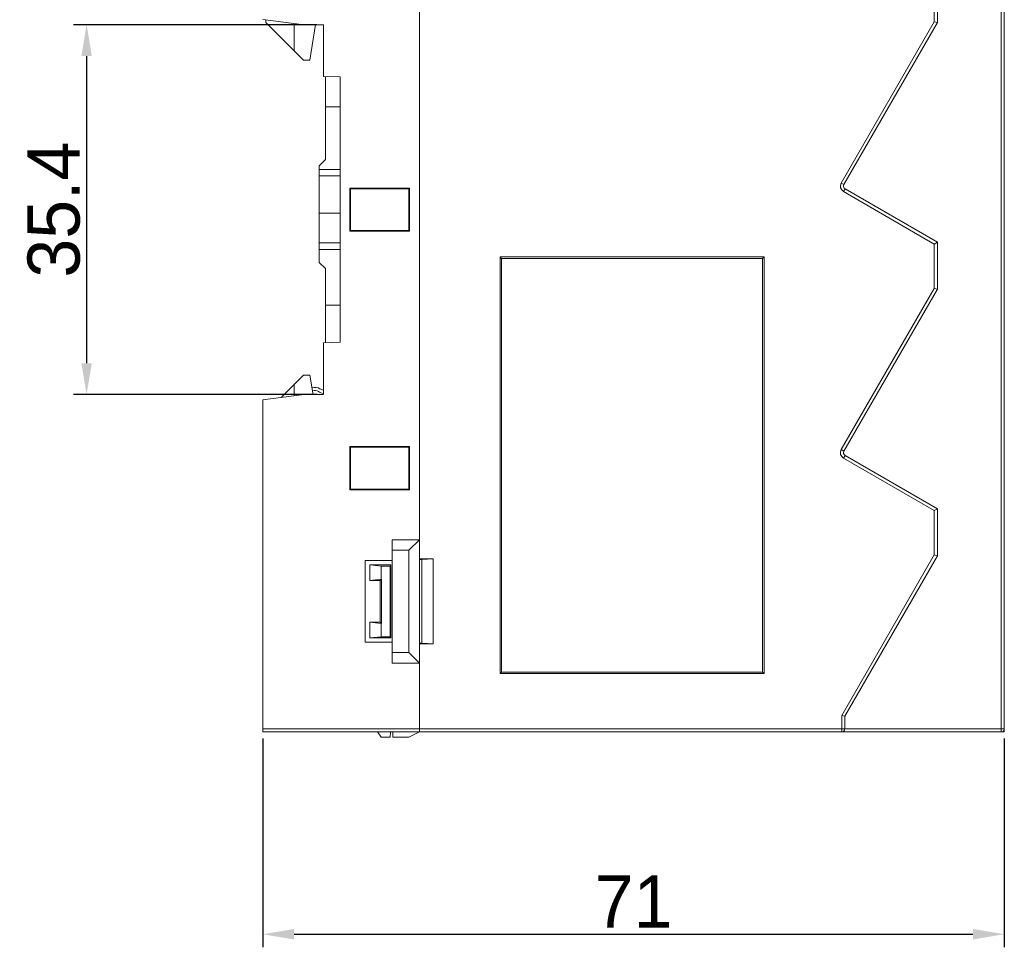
# Model space of a CAD drawing. Extents: x 0 to 427, y -346 to 299.
# Tile 23 of 42: x 222 to 317, y -215 to -127. Entities that reach past the tile are written whole.
import ezdxf

# ---------------------------------------------------------------- set-up
doc = ezdxf.new("R2010")
doc.units = 0
doc.header["$LTSCALE"] = 23.1
doc.header["$MEASUREMENT"] = 0
doc.layers.get('0').update_dxf_attribs({"linetype": 'CONTINUOUS'})
doc.layers.get('Defpoints').update_dxf_attribs({"linetype": 'CONTINUOUS'})
doc.styles.add('文字样式①', font='txt')
doc.dimstyles.new('标准样式（宋体）', dxfattribs={"dimtxt": 5, "dimasz": 3, "dimexe": 1.25, "dimexo": 0.625, "dimtad": 1, "dimtoh": 1, "dimdsep": 46, "dimtxsty": '文字样式①', "dimcen": 0, "dimadec": 0, "dimazin": 0, "dimtfac": 1, "dimtofl": 0, "dimtmove": 0, "dimatfit": 3, "dimfxl": 0, "dimarcsym": 0})

# ---------------------------------------------------------------- blocks, each defined once
blk = doc.blocks.new('*D19')
at = {"color": 0, "lineweight": -2}
for p, q in [((250.857, -127.013), (227.565, -127.013)), ((228.815, -130.013), (228.815, -159.413)), ((250.857, -162.413), (227.565, -162.413))]:
    blk.add_line(p, q, dxfattribs=at)
at = {"color": 0, "lineweight": 9}
for points in [[(228.315, -130.013), (229.315, -130.013), (228.815, -127.013)], [(228.315, -159.413), (229.315, -159.413), (228.815, -162.413)]]:
    blk.add_solid(points, dxfattribs=at)
at = {"layer": 'Defpoints', "color": 0, "lineweight": 9}
for p in [(251.482, -127.013), (228.815, -162.413), (251.482, -162.413)]:
    blk.add_point(p, dxfattribs=at)
at = {"color": 0, "lineweight": 9, "insert": (225.69, -144.713), "char_height": 5, "attachment_point": 5, "rotation": 90, "style": '文字样式①'}
blk.add_mtext('35.4', dxfattribs=at)
blk = doc.blocks.new('*D21')
at = {"color": 0, "lineweight": -2}
for p, q in [((245.682, -195.338), (245.682, -215.324)), ((316.682, -195.338), (316.682, -215.324)), ((248.682, -214.074), (313.682, -214.074))]:
    blk.add_line(p, q, dxfattribs=at)
at = {"color": 0, "lineweight": 9}
for points in [[(248.682, -213.574), (248.682, -214.574), (245.682, -214.074)], [(313.682, -213.574), (313.682, -214.574), (316.682, -214.074)]]:
    blk.add_solid(points, dxfattribs=at)
at = {"layer": 'Defpoints', "color": 0, "lineweight": 9}
for p in [(245.682, -194.713), (316.682, -194.713), (316.682, -214.074)]:
    blk.add_point(p, dxfattribs=at)
at = {"color": 0, "lineweight": 9, "insert": (281.182, -210.949), "char_height": 5, "attachment_point": 5, "style": '文字样式①'}
blk.add_mtext('71', dxfattribs=at)

msp = doc.modelspace()

# ---------------------------------------------------------------- linework, layer by layer
at = {"linetype": 'Continuous', "lineweight": 5}
for p, q in [((260.682, -194.713), (260.682, -94.713)), ((309.982, -126.732), (309.982, -121.523)), ((310.282, -121.813), (310.282, -126.813)), ((316.387, -194.413), (316.387, -121.813)), ((316.682, -121.813), (316.682, -194.713)), ((249.39, -126.976), (245.682, -126.513)), ((245.982, -126.55), (245.982, -126.813)), ((249.582, -130.413), (245.982, -126.813)), ((248.682, -126.888), (248.682, -129.513)), ((251.482, -127.013), (249.39, -126.976)), ((250.721, -126.999), (250.182, -130.413)), ((250.719, -127.013), (251.482, -127.013)), ((251.482, -131.971), (251.482, -127.013)), ((309.982, -126.732), (301.072, -142.166)), ((310.282, -126.813), (301.331, -142.316)), ((310.282, -126.813), (309.982, -126.732)), ((249.582, -130.413), (250.182, -130.413)), ((253.082, -132.013), (251.482, -131.971)), ((251.682, -131.976), (251.682, -139.913)), ((253.082, -157.413), (253.082, -132.013)), ((253.082, -134.863), (251.682, -134.863)), ((251.082, -140.513), (251.682, -139.913)), ((251.082, -149.763), (251.082, -140.513)), ((251.082, -140.882), (253.082, -140.882)), ((253.082, -141.473), (251.082, -141.473)), ((301.072, -142.166), (301.331, -142.316)), ((254.019, -142.65), (254.019, -146.775)), ((254.019, -142.65), (254.082, -142.713)), ((259.745, -142.65), (254.019, -142.65)), ((254.082, -142.713), (254.082, -146.713)), ((259.682, -142.713), (254.082, -142.713)), ((259.745, -142.65), (259.682, -142.713)), ((259.682, -146.713), (259.682, -142.713)), ((259.745, -146.775), (259.745, -142.65)), ((301.441, -142.725), (301.291, -142.985)), ((301.291, -142.985), (309.982, -148.003)), ((301.441, -142.725), (310.282, -147.83)), ((253.082, -145.036), (251.082, -145.036)), ((254.019, -146.775), (254.082, -146.713)), ((254.019, -146.775), (259.745, -146.775)), ((254.082, -146.713), (259.682, -146.713)), ((259.682, -146.713), (259.745, -146.775)), ((251.082, -147.885), (253.082, -147.885)), ((310.282, -147.83), (309.982, -148.003)), ((309.982, -152.249), (309.982, -148.003)), ((310.282, -147.83), (310.282, -152.33)), ((253.082, -148.519), (251.082, -148.519)), ((251.682, -150.363), (251.082, -149.763)), ((268.407, -189.116), (268.407, -149.236)), ((268.546, -149.376), (268.407, -149.236)), ((268.407, -149.236), (293.686, -149.236)), ((268.546, -188.976), (268.546, -149.376)), ((268.546, -149.376), (293.546, -149.376)), ((293.546, -149.376), (293.686, -149.236)), ((293.546, -149.376), (293.546, -188.976)), ((293.686, -149.236), (293.686, -189.116)), ((251.682, -157.449), (251.682, -150.363)), ((309.982, -152.249), (301.072, -167.683)), ((310.282, -152.33), (301.331, -167.833)), ((309.982, -152.249), (310.282, -152.33)), ((253.082, -153.863), (251.682, -153.863)), ((251.482, -157.454), (253.082, -157.413)), ((251.482, -162.413), (251.482, -157.454)), ((247.454, -162.691), (249.582, -160.563)), ((250.182, -160.563), (249.582, -160.563)), ((250.182, -160.563), (250.512, -162.429)), ((248.682, -162.538), (248.682, -161.463)), ((245.682, -162.913), (249.39, -162.449)), ((245.682, -194.713), (245.682, -162.913)), ((249.39, -162.449), (251.482, -162.413)), ((251.482, -162.413), (250.509, -162.413)), ((254.019, -167.4), (254.019, -171.525)), ((254.082, -167.463), (254.019, -167.4)), ((259.745, -167.4), (254.019, -167.4)), ((254.082, -167.463), (254.082, -171.463)), ((259.682, -167.463), (254.082, -167.463)), ((259.745, -167.4), (259.682, -167.463)), ((259.682, -167.463), (259.682, -171.463)), ((259.745, -171.525), (259.745, -167.4)), ((301.072, -167.683), (301.331, -167.833)), ((301.441, -168.243), (301.291, -168.502)), ((301.291, -168.502), (309.982, -173.52)), ((301.441, -168.243), (310.282, -173.347)), ((254.082, -171.463), (254.019, -171.525)), ((254.019, -171.525), (259.745, -171.525)), ((254.082, -171.463), (259.682, -171.463)), ((259.682, -171.463), (259.745, -171.525)), ((309.982, -173.52), (310.282, -173.347)), ((310.282, -173.347), (310.282, -177.847)), ((309.982, -177.767), (309.982, -173.52)), ((258.082, -176.313), (258.082, -188.113)), ((260.682, -176.313), (258.082, -176.313)), ((259.682, -177.313), (260.682, -176.313)), ((258.082, -177.313), (259.682, -177.313)), ((259.682, -177.313), (259.682, -187.113)), ((260.682, -178.143), (261.982, -178.143)), ((261.982, -178.143), (260.923, -178.2)), ((261.982, -186.283), (261.982, -178.143)), ((309.982, -177.767), (301.111, -193.132)), ((310.282, -177.847), (301.411, -193.213)), ((309.982, -177.767), (310.282, -177.847)), ((255.482, -178.313), (255.482, -186.113)), ((258.082, -178.313), (255.482, -178.313)), ((255.932, -178.713), (255.932, -180.213)), ((255.932, -178.713), (257.932, -178.713)), ((255.932, -178.713), (257.032, -178.835)), ((257.032, -178.835), (257.032, -180.09)), ((257.883, -178.835), (257.032, -178.835)), ((257.883, -178.835), (257.932, -178.713)), ((257.883, -185.59), (257.883, -178.835)), ((257.932, -178.713), (257.932, -185.713)), ((260.923, -178.2), (260.923, -186.226)), ((255.932, -180.213), (257.032, -180.09)), ((256.932, -180.213), (255.932, -180.213)), ((257.055, -180.09), (256.932, -180.213)), ((256.932, -180.213), (256.932, -184.213)), ((257.055, -180.09), (257.032, -180.09)), ((257.055, -180.09), (257.055, -184.335)), ((255.932, -184.213), (255.932, -185.713)), ((257.032, -184.335), (255.932, -184.213)), ((255.932, -184.213), (256.932, -184.213)), ((256.932, -184.213), (257.055, -184.335)), ((257.032, -184.335), (257.032, -185.59)), ((257.055, -184.335), (257.032, -184.335)), ((257.032, -185.59), (255.932, -185.713)), ((257.932, -185.713), (255.932, -185.713)), ((257.032, -185.59), (257.883, -185.59)), ((257.932, -185.713), (257.883, -185.59)), ((255.482, -186.113), (258.082, -186.113)), ((260.682, -186.283), (261.982, -186.283)), ((261.982, -186.283), (260.923, -186.226)), ((259.682, -187.113), (258.082, -187.113)), ((260.682, -188.113), (259.682, -187.113)), ((258.082, -188.113), (260.682, -188.113)), ((268.546, -188.976), (268.407, -189.116)), ((293.686, -189.116), (268.407, -189.116)), ((293.546, -188.976), (268.546, -188.976)), ((293.546, -188.976), (293.686, -189.116)), ((301.411, -193.213), (301.111, -193.132)), ((301.111, -194.713), (301.111, -193.132)), ((301.411, -193.213), (301.411, -194.413)), ((245.682, -194.413), (316.682, -194.413)), ((245.682, -194.713), (316.682, -194.713)), ((256.665, -194.713), (257.032, -195.213)), ((257.88, -195.213), (257.897, -194.713)), ((258.125, -194.713), (258.151, -195.213)), ((260.682, -194.713), (259.682, -195.213)), ((257.88, -195.213), (257.032, -195.213)), ((259.682, -195.213), (258.151, -195.213))]:
    msp.add_line(p, q, dxfattribs=at)
for centre, radius, start, end in [((301.591, -142.466), 0.6, 150, 240), ((301.591, -142.466), 0.3, 150, 240), ((250.657, -162.721), 1, 59.65417, 105.34329), ((250.657, -162.721), 0.7, 59.65417, 107.6228), ((252.132, -160.201), 2.22, 239.65417, 252.91224), ((252.132, -160.201), 1.92, 239.65417, 249.76914), ((301.591, -167.983), 0.6, 150, 240), ((301.591, -167.983), 0.3, 150, 240), ((301.111, -194.413), 0.3, 270, 0), ((316.382, -194.413), 0.3, 270, 0)]:
    msp.add_arc(centre, radius, start, end, dxfattribs=at)
for points in [[(260.682, -178.209), (260.709, -178.209), (260.737, -178.208), (260.764, -178.207)], [(260.764, -178.207), (260.817, -178.205), (260.87, -178.202), (260.923, -178.2)]]:
    msp.add_open_spline(points, degree=3, dxfattribs=at)
for points, knots in [([(260.923, -186.226), (260.904, -186.224), (260.824, -186.22), (260.743, -186.218), (260.682, -186.216)], [0, 0, 0, 0, 0.238462, 1, 1, 1, 1]), ([(316.382, -194.713), (316.384, -194.713), (316.382, -194.7), (316.385, -194.688), (316.385, -194.658), (316.386, -194.622), (316.386, -194.577), (316.387, -194.506), (316.387, -194.451), (316.387, -194.413)], [0, 0, 0, 0, 0.01956, 0.076474, 0.168969, 0.293217, 0.444626, 0.617503, 1, 1, 1, 1])]:
    msp.add_open_spline(points, degree=3, knots=knots, dxfattribs=at)

# ---------------------------------------------------------------- dimensions: what is measured, and where the dimension line sits
at = {"lineweight": 9}
dim = msp.add_linear_dim(base=(228.815, -162.413), p1=(251.482, -127.013), p2=(251.482, -162.413), angle=90, dimstyle='标准样式（宋体）', dxfattribs=at)
dim.commit()
dim.dimension.update_dxf_attribs({"geometry": '*D19', "text_midpoint": (228.815, -144.713), "dimtype": 160})
dim = msp.add_linear_dim(base=(316.682, -214.074), p1=(245.682, -194.713), p2=(316.682, -194.713), dimstyle='标准样式（宋体）', dxfattribs=at)
dim.commit()
dim.dimension.update_dxf_attribs({"geometry": '*D21', "text_midpoint": (281.182, -214.074), "dimtype": 160})

doc.saveas('drawing.dxf')
